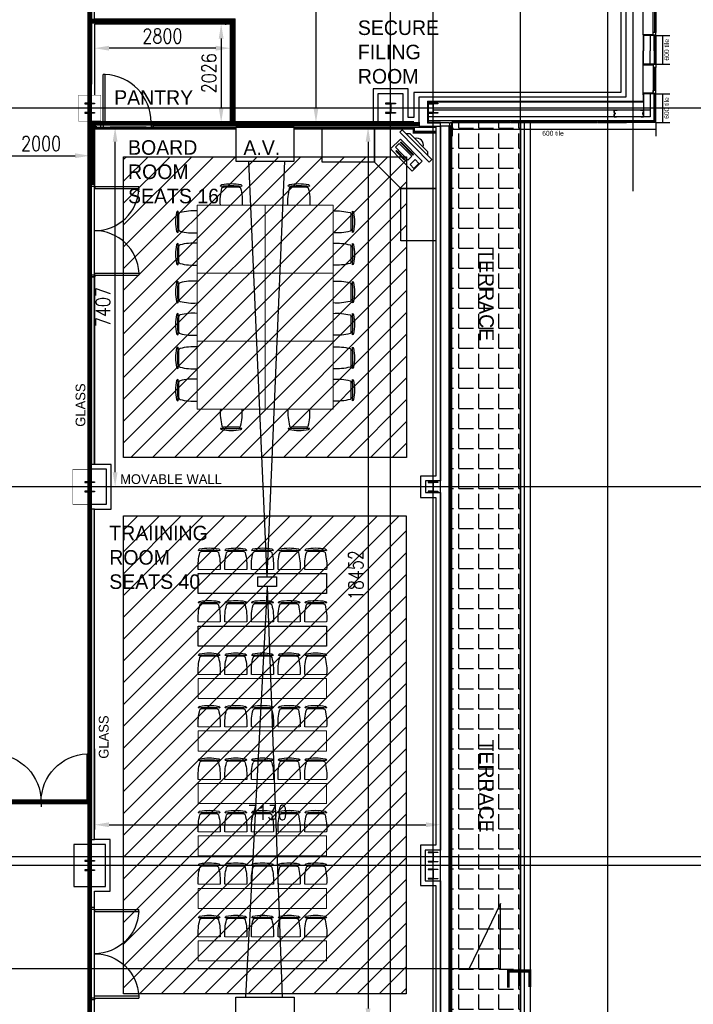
# Model space of a CAD drawing. Header units: millimetres. Extents: x -312551 to 250764, y -35891 to 59426.
# Tile 72 of 256: x -248266 to -234388, y 9949 to 30232. Entities that reach past the tile are written whole.
import ezdxf

# ---------------------------------------------------------------- set-up
doc = ezdxf.new("R2010")
doc.units = ezdxf.units.MM
doc.header["$LTSCALE"] = 2.5
for name, color, linetype in [('FO-01- FURN$0$FURNITURE', 22, 'Continuous'), ('NF-AS BUILT DIMS', 4, 'Continuous'), ('NF-DIM', 4, 'Continuous'), ('NF-FURNITURE', 4, 'Continuous'), ('REGUS-FURNITURE', 40, 'Continuous')]:
    doc.layers.add(name, color=color, linetype=linetype)
doc.styles.add('ROMANS', font='romans.shx', dxfattribs={"width": 0.8})
doc.styles.add('TITLETEXT', font='ARIAL.TTF')
doc.linetypes.add('ZIGZAG', pattern='A,0.00254,-5.08,[131,ltypeshp.shx,S=5.08,R=0,X=-5.08,Y=0],-10.16,[131,ltypeshp.shx,S=5.08,R=180,X=5.08,Y=0],-5.08', length=20.32254)
doc.dimstyles.new('100NFDIM', dxfattribs={"dimscale": 100, "dimtxt": 3, "dimasz": 3, "dimexe": 1, "dimexo": 1, "dimgap": 1, "dimtad": 1, "dimdec": 0, "dimdsep": 46, "dimtxsty": 'ROMANS', "dimcen": 3, "dimclrd": 4, "dimclre": 4, "dimclrt": 1, "dimaunit": 1, "dimadec": 0, "dimazin": 0, "dimtfac": 1, "dimtdec": 0, "dimtmove": 0, "dimatfit": 3, "dimfxl": 0, "dimtolj": 1, "dimarcsym": 0})
pattern_1 = [(45, (-395608.3, 0), (-224.5064, 224.5064), [])]
pattern_2 = [(0, (-395608.31, 0), (0, 31.75), []), (0, (-395608.31, 15.875), (0, 31.75), [15.875, -7.9375])]

# ---------------------------------------------------------------- blocks, each defined once
blk = doc.blocks.new('*D279')
at = {"layer": 'Defpoints', "color": 0}
for p in [(-241507, 28016), (-241507, 9564), (-241089, 9564)]:
    blk.add_point(p, dxfattribs=at)
at = {"layer": 'NF-AS BUILT DIMS', "color": 4, "lineweight": -2}
for p, q in [((-241407, 28016), (-240989, 28016)), ((-241089, 27716), (-241089, 9864)), ((-241407, 9564), (-240989, 9564))]:
    blk.add_line(p, q, dxfattribs=at)
at = {"layer": 'NF-AS BUILT DIMS', "color": 4}
for points in [[(-241139, 27716), (-241039, 27716), (-241089, 28016)], [(-241139, 9864), (-241039, 9864), (-241089, 9564)]]:
    blk.add_solid(points, dxfattribs=at)
at = {"layer": 'NF-AS BUILT DIMS', "color": 1, "insert": (-241339, 18790), "char_height": 300, "attachment_point": 5, "rotation": 90, "style": 'ROMANS'}
blk.add_mtext('\\A1;18452', dxfattribs=at)
blk = doc.blocks.new('*D280')
at = {"layer": 'Defpoints', "color": 0}
for p in [(-246726, 15313), (-239596, 15313), (-239596, 13648)]:
    blk.add_point(p, dxfattribs=at)
at = {"layer": 'NF-AS BUILT DIMS', "color": 4, "lineweight": -2}
for p, q in [((-246726, 15213), (-246726, 13548)), ((-239596, 15213), (-239596, 13548)), ((-246426, 13648), (-239896, 13648))]:
    blk.add_line(p, q, dxfattribs=at)
at = {"layer": 'NF-AS BUILT DIMS', "color": 4}
for points in [[(-246426, 13698), (-246426, 13598), (-246726, 13648)], [(-239896, 13698), (-239896, 13598), (-239596, 13648)]]:
    blk.add_solid(points, dxfattribs=at)
at = {"layer": 'NF-AS BUILT DIMS', "color": 1, "insert": (-243161, 13898), "char_height": 300, "attachment_point": 5, "style": 'ROMANS'}
blk.add_mtext('\\A1;7130', dxfattribs=at)
blk = doc.blocks.new('computer-A')
at = {"layer": 'NF-FURNITURE'}
for points in [[(155224, 27966), (155173, 27915), (155779, 27299), (155830, 27349), (155224, 27966)], [(155749, 27432), (155749, 27513), (155386, 27882), (155305, 27883)], [(155163, 27681), (155421, 27419), (155341, 27340), (155083, 27603), (155163, 27681)], [(155197, 27715), (155455, 27453), (155444, 27441), (155186, 27704), (155197, 27715)], [(155105, 27535), (155285, 27352), (155273, 27341), (155094, 27524), (155105, 27535)], [(155488, 27350), (155567, 27271), (155464, 27170), (155386, 27249), (155488, 27350)]]:
    blk.add_lwpolyline(points, dxfattribs=at)
blk.add_lwpolyline([(154981, 27570), (155186, 27772), (155635, 27315), (155430, 27113)], close=True, dxfattribs=at)
blk.add_arc((155522, 27653), 138, 342.213, 106.7984, dxfattribs=at)
blk = doc.blocks.new('CORNER WORKSTATION')
at = {"layer": 'NF-FURNITURE'}
for points in [[(153673, 28038), (154753, 28038), (154753, 27318), (153673, 27318)], [(154753, 27318), (154753, 28038), (156013, 28038), (156013, 26778), (155293, 26778)], [(156013, 26778), (156013, 25698), (155293, 25698), (155293, 26778)]]:
    blk.add_lwpolyline(points, close=True, dxfattribs=at)
blk = doc.blocks.new('*D312')
at = {"color": 4, "lineweight": -2}
for p, q in [((-244032, 30142), (-244015, 30142)), ((-244115, 29842), (-244115, 28416)), ((-244032, 28116), (-244015, 28116))]:
    blk.add_line(p, q, dxfattribs=at)
at = {"color": 4}
for points in [[(-244165, 29842), (-244065, 29842), (-244115, 30142)], [(-244165, 28416), (-244065, 28416), (-244115, 28116)]]:
    blk.add_solid(points, dxfattribs=at)
at = {"layer": 'Defpoints', "color": 0}
for p in [(-244132, 30142), (-244132, 28116), (-244115, 28116)]:
    blk.add_point(p, dxfattribs=at)
at = {"color": 1, "insert": (-244365, 29129), "char_height": 300, "attachment_point": 5, "rotation": 90, "style": 'ROMANS'}
blk.add_mtext('\\A1;2026', dxfattribs=at)
blk = doc.blocks.new('*D313')
at = {"color": 4, "lineweight": -2}
for p, q in [((-246726, 29836), (-246726, 29545)), ((-243926, 29836), (-243926, 29545)), ((-244226, 29645), (-246426, 29645))]:
    blk.add_line(p, q, dxfattribs=at)
at = {"color": 4}
for points in [[(-246426, 29695), (-246426, 29595), (-246726, 29645)], [(-244226, 29695), (-244226, 29595), (-243926, 29645)]]:
    blk.add_solid(points, dxfattribs=at)
at = {"layer": 'Defpoints', "color": 0}
for p in [(-246726, 29936), (-243926, 29936), (-246726, 29645)]:
    blk.add_point(p, dxfattribs=at)
at = {"color": 1, "insert": (-245326, 29895), "char_height": 300, "attachment_point": 5, "style": 'ROMANS'}
blk.add_mtext('\\A1;2800', dxfattribs=at)
blk = doc.blocks.new('*D281')
at = {"color": 4, "lineweight": -2}
for p, q in [((-241958, 36109), (-242262, 36109)), ((-242162, 35809), (-242162, 28416)), ((-241958, 28116), (-242262, 28116))]:
    blk.add_line(p, q, dxfattribs=at)
at = {"color": 4}
for points in [[(-242212, 35809), (-242112, 35809), (-242162, 36109)], [(-242212, 28416), (-242112, 28416), (-242162, 28116)]]:
    blk.add_solid(points, dxfattribs=at)
at = {"layer": 'Defpoints', "color": 0}
for p in [(-241858, 36109), (-242162, 28116), (-241858, 28116)]:
    blk.add_point(p, dxfattribs=at)
at = {"color": 1, "insert": (-242412, 32113), "char_height": 300, "attachment_point": 5, "rotation": 90, "style": 'ROMANS'}
blk.add_mtext('\\A1;7993', dxfattribs=at)
blk = doc.blocks.new('*D315')
at = {"color": 4, "lineweight": -2}
for p, q in [((-248826, 27520), (-248826, 27330)), ((-248526, 27430), (-247126, 27430)), ((-246826, 25255), (-246826, 27530))]:
    blk.add_line(p, q, dxfattribs=at)
at = {"color": 4}
for points in [[(-248526, 27480), (-248526, 27380), (-248826, 27430)], [(-247126, 27480), (-247126, 27380), (-246826, 27430)]]:
    blk.add_solid(points, dxfattribs=at)
at = {"layer": 'Defpoints', "color": 0}
for p in [(-248826, 27620), (-246826, 27430), (-246826, 25155)]:
    blk.add_point(p, dxfattribs=at)
at = {"color": 1, "insert": (-247826, 27680), "char_height": 300, "attachment_point": 5, "style": 'ROMANS'}
blk.add_mtext('\\A1;2000', dxfattribs=at)
blk = doc.blocks.new('1800door')
for p, q in [((-865, 0), (-865, 864)), ((-825, 864), (-865, 864)), ((-825, 0), (-825, 864)), ((825, 0), (825, 864)), ((825, 864), (865, 864)), ((865, 0), (865, 864)), ((-865, 0), (-900, 0)), ((-865, 0), (-865, -100)), ((-865, 0), (-825, 0)), ((865, 0), (825, 0)), ((865, 0), (865, -100)), ((865, 0), (900, 0)), ((900, 0), (900, -100)), ((-900, 0), (-900, -100)), ((-865, -100), (-900, -100)), ((865, -100), (900, -100))]:
    blk.add_line(p, q)
for centre, start, end in [((-865, 0), 0, 87.3495), ((865, 0), 92.6505, 180)]:
    blk.add_arc(centre, 865, start, end)
blk = doc.blocks.new('Door')
at = {"layer": 'REGUS-FURNITURE'}
for p, q in [((0, 0), (0.1, 0)), ((0, 0), (0, -0.05)), ((0.1, 0), (0.1, -0.09)), ((0.1, -0.05), (0, -0.05)), ((0.1, -0.05), (1.09, -0.05)), ((0.1, -0.09), (1.09, -0.09)), ((1.09, -0.09), (1.09, -0.05)), ((0.1, -1.036), (0, -1.036)), ((0, -1.086), (0, -1.036)), ((0, -1.086), (0.1, -1.086)), ((0.1, -1.036), (0.1, -1.086))]:
    blk.add_line(p, q, dxfattribs=at)
blk.add_arc((0.1, -0.045), 0.991, 270, 357.3974, dxfattribs=at)
blk = doc.blocks.new('RECEPTION DOORS')
at = {"layer": 'REGUS-FURNITURE'}
for p, q in [((135927, 15129), (135927, 15029)), ((135927, 15129), (135977, 15129)), ((135927, 15029), (136017, 15029)), ((135977, 15029), (135977, 15129)), ((135977, 15029), (135977, 14039)), ((136017, 15029), (136017, 14039)), ((136963, 15029), (136963, 15129)), ((136963, 15029), (136963, 15129)), ((137909, 15029), (137909, 14039)), ((137999, 15029), (137909, 15029)), ((137949, 15029), (137949, 15129)), ((137999, 15129), (137949, 15129)), ((137949, 15029), (137949, 14039)), ((137999, 15129), (137999, 15029)), ((136017, 14039), (135977, 14039)), ((137909, 14039), (137949, 14039))]:
    blk.add_line(p, q, dxfattribs=at)
for centre, start, end in [((135972, 15029), 272.6026, 0), ((137954, 15029), 180, 267.3974)]:
    blk.add_arc(centre, 991, start, end, dxfattribs=at)
blk = doc.blocks.new('FO-01- FURN$0$CHAIR 1')
at = {"layer": 'FO-01- FURN$0$FURNITURE'}
for p, q in [((-444, 393), (-444, 394)), ((-387, 373), (-62, 373)), ((-4, 394), (-4, 393))]:
    blk.add_line(p, q, dxfattribs=at)
for centre, radius, start, end in [((-414, 394), 30, 101.5311, 180.0001), ((-224, -538), 981, 78.4691, 101.5311), ((-34, 394), 30, 0.0001, 78.4691), ((623, 75), 1075, 165.1613, 184.0139), ((-224, -2233), 2636, 85.2121, 94.7881), ((-387, 343), 30, 90.0001, 165.1613), ((-62, 343), 30, 14.8389, 90.0001), ((-1072, 75), 1075, 355.9863, 14.8389)]:
    blk.add_arc(centre, radius, start, end, dxfattribs=at)
blk = doc.blocks.new('*D324')
at = {"color": 4, "lineweight": -2, "ltscale": 500000}
for p, q in [((-245660, 28016), (-246400, 28016)), ((-246300, 20909), (-246300, 27716)), ((-245586, 20609), (-246400, 20609))]:
    blk.add_line(p, q, dxfattribs=at)
at = {"color": 4, "ltscale": 500000}
for points in [[(-246350, 27716), (-246250, 27716), (-246300, 28016)], [(-246350, 20909), (-246250, 20909), (-246300, 20609)]]:
    blk.add_solid(points, dxfattribs=at)
at = {"layer": 'Defpoints', "color": 0, "ltscale": 500000}
for p in [(-246300, 28016), (-245560, 28016), (-245486, 20609)]:
    blk.add_point(p, dxfattribs=at)
at = {"color": 1, "ltscale": 500000, "insert": (-246550, 24313), "char_height": 300, "attachment_point": 5, "rotation": 90, "style": 'ROMANS'}
blk.add_mtext('\\A1;7407', dxfattribs=at)
blk = doc.blocks.new('conference table 16')
at = {"layer": 'FO-01- FURN$0$FURNITURE', "lineweight": 0}
for points in [[(176085, 22348), (174685, 22348), (174685, 23748), (176085, 23748)], [(176085, 22348), (177485, 22348), (177485, 23748), (176085, 23748)], [(176085, 22348), (174685, 22348), (174685, 20948), (176085, 20948)], [(176085, 22348), (177485, 22348), (177485, 20948), (176085, 20948)], [(176085, 19548), (174685, 19548), (174685, 20948), (176085, 20948)], [(176085, 19548), (177485, 19548), (177485, 20948), (176085, 20948)]]:
    blk.add_lwpolyline(points, close=True, dxfattribs=at)
at = {"layer": 'FO-01- FURN$0$FURNITURE', "xscale": -1}
for p, rotation in [((175164, 23748), 359.9998823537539), ((176558, 23748), 359.9998823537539), ((177485, 23627), 269.9998823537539), ((177485, 22962), 269.9998823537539), ((177485, 22182), 269.9998823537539), ((177485, 21518), 269.9998823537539), ((177485, 20827), 269.9998823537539), ((177485, 20162), 269.9998823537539)]:
    blk.add_blockref('FO-01- FURN$0$CHAIR 1', p, dxfattribs=dict(at, rotation=rotation))
at = {"layer": 'FO-01- FURN$0$FURNITURE'}
for p, rotation in [((174685, 23627), 89.99988234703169), ((174685, 22962), 89.99988234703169), ((174685, 22182), 89.99988234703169), ((174685, 21518), 89.99988234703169), ((174685, 20827), 89.99988234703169), ((174685, 20162), 89.99988234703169), ((175164, 19548), 179.9998823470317), ((176558, 19548), 179.9998823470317)]:
    blk.add_blockref('FO-01- FURN$0$CHAIR 1', p, dxfattribs=dict(at, rotation=rotation))

msp = doc.modelspace()

# ---------------------------------------------------------------- hatches: boundary and pattern name
h = msp.add_hatch()
h.set_pattern_fill('BRASS', color=8, scale=5, style=0)
h.set_pattern_definition(pattern_2)
h.paths.add_polyline_path([(-246825.5, 26834), (-246725.5, 26834), (-246725.5, 28045.9), (-246825.5, 28045.9)])
h = msp.add_hatch()
h.set_pattern_fill('ANGLE', color=8, scale=1500, style=0)
h.set_pattern_definition([(0, (-2467130.05, -4242199.36), (0, 412.5), [300, -112.5]), (90, (-2467130.05, -4242199.36), (-412.5, 3e-14), [300, -112.5])])
h.paths.add_polyline_path([(-239370.9, 9563), (-237950.5, 9563), (-237950.5, 28113.5), (-239370.5, 28113.5)])
at = {"ltscale": 500000}
h = msp.add_hatch(dxfattribs=at)
h.set_pattern_fill('ANSI31', color=8, scale=100, style=0)
h.set_pattern_definition(pattern_1)
h.paths.add_polyline_path([(-240295.5, 21213.8), (-246125.5, 21213.8), (-246125.5, 27410), (-240295.5, 27410)])
h = msp.add_hatch()
h.set_pattern_fill('BRASS', color=8, scale=5, style=0)
h.set_pattern_definition(pattern_2)
h.paths.add_polyline_path([(-246725.5, 24934), (-246825.5, 24934), (-246825.5, 21069.5), (-246725.5, 21069.5)])
h = msp.add_hatch()
h.set_pattern_fill('BRASS', color=8, scale=5, style=0)
h.set_pattern_definition(pattern_2)
h.paths.add_polyline_path([(-246725.5, 20149.5), (-246825.5, 20149.5), (-246825.5, 13342), (-246725.5, 13342)])
h = msp.add_hatch(dxfattribs=at)
h.set_pattern_fill('ANSI31', color=8, scale=100, style=0)
h.set_pattern_definition(pattern_1)
h.paths.add_polyline_path([(-240305.5, 10164.5), (-246125.5, 10164.5), (-246125.5, 20009.5), (-240305.5, 20009.5)])

# ---------------------------------------------------------------- linework, layer by layer
at = {"color": 8}
for p, q in [((-246825.5, -27784), (-246825.5, 58409.3)), ((-240625.5, -31409.4), (-240625.5, 58409.3)), ((-239750.5, -27784), (-239750.5, 58409.3)), ((-237950.5, -27784), (-237950.5, 58409.3)), ((-236150.5, -27784), (-236150.5, 58409.3)), ((-235630.5, 37892.2), (-235630.5, 26701.1)), ((-235424, 29920.5), (-235424, 30498.5)), ((-235217.5, 29970.5), (-235217.5, 30448.5)), ((-235187.5, 30448.5), (-235187.5, 29970.5)), ((-235157.5, 30448.5), (-235157.5, 29970.5)), ((-235217.5, 29920.5), (-235424, 29920.5)), ((-235424, 29920.5), (-235424, 29589.5)), ((-235172.5, 29905.5), (-235411.5, 29905.5)), ((-235411.5, 29905.5), (-235411.5, 29589.5)), ((-235274.5, 29905.5), (-235274.5, 29589.5)), ((-235157.5, 29970.5), (-235217.5, 29970.5)), ((-235217.5, 29910.5), (-235217.5, 29970.5)), ((-235217.5, 29920.5), (-235217.5, 29905.5)), ((-235157.5, 29910.5), (-235217.5, 29910.5)), ((-235194.5, 29589.5), (-235194.5, 29905.5)), ((-235157.5, 29905.5), (-235172.5, 29905.5)), ((-235172.5, 29589.5), (-235172.5, 29905.5)), ((-235157.5, 29905.5), (-235172.5, 29905.5)), ((-235172.5, 29905.5), (-235157.5, 29905.5)), ((-235157.5, 29910.5), (-235157.5, 29970.5)), ((-235157.5, 29905.5), (-235157.5, 29313.5)), ((-235157.5, 29905.5), (-234874, 29905.5)), ((-235017.8, 29313.5), (-235017.8, 29905.5)), ((-235424, 29298.5), (-235424, 29589.5)), ((-235411.5, 29313.5), (-235411.5, 29589.5)), ((-235274.5, 29313.5), (-235274.5, 29589.5)), ((-235194.5, 29589.5), (-235194.5, 29313.5)), ((-235172.5, 29589.5), (-235172.5, 29313.5)), ((-235217.5, 29298.5), (-235424, 29298.5)), ((-235424, 28686.5), (-235424, 29298.5)), ((-235172.5, 29313.5), (-235411.5, 29313.5)), ((-235217.5, 29298.5), (-235217.5, 29313.5)), ((-235157.5, 29308.5), (-235217.5, 29308.5)), ((-235217.5, 29308.5), (-235217.5, 29248.5)), ((-235157.5, 29248.5), (-235217.5, 29248.5)), ((-235217.5, 29248.5), (-235217.5, 28736.5)), ((-235187.5, 28770.5), (-235187.5, 29248.5)), ((-235157.5, 29313.5), (-235172.5, 29313.5)), ((-235172.5, 29313.5), (-235157.5, 29313.5)), ((-235157.5, 29313.5), (-234874, 29313.5)), ((-235157.5, 29308.5), (-235157.5, 29248.5)), ((-235157.5, 28736.5), (-235157.5, 29248.5)), ((-235217.5, 28720.5), (-235424, 28720.5)), ((-235424, 28720.5), (-235424, 28551.1)), ((-235172.5, 28705.5), (-235424, 28705.5)), ((-235411.5, 28705.5), (-235411.5, 28230.5)), ((-235274.5, 28705.5), (-235274.5, 28230.5)), ((-235157.5, 28770.5), (-235217.5, 28770.5)), ((-235217.5, 28710.5), (-235217.5, 28770.5)), ((-235217.5, 28720.5), (-235217.5, 28705.5)), ((-235157.5, 28710.5), (-235217.5, 28710.5)), ((-235217.5, 28710.5), (-235157.5, 28710.5)), ((-235194.5, 28150.5), (-235194.5, 28705.5)), ((-235172.5, 28128.5), (-235172.5, 28705.5)), ((-235157.5, 28705.5), (-235172.5, 28705.5)), ((-235172.5, 28705.5), (-235157.5, 28705.5)), ((-235157.5, 28710.5), (-235157.5, 28770.5)), ((-235157.5, 28113.5), (-235157.5, 28705.5)), ((-235157.5, 28113.5), (-235157.5, 28705.5)), ((-235157.5, 28705.5), (-234874, 28705.5)), ((-235017.8, 28113.5), (-235017.8, 28705.5)), ((-231058.6, 28409.5), (-311086.5, 28409.5)), ((-239864.6, 28551.1), (-235427, 28551.1)), ((-239864.6, 28551.1), (-239864.6, 28101)), ((-239852.1, 28538.6), (-235414.5, 28538.6)), ((-239852.1, 28538.6), (-239852.1, 28113.5)), ((-235274.5, 28230.5), (-239852.1, 28230.5)), ((-235274.5, 28367.5), (-239746.9, 28367.5)), ((-239595.5, 28113.5), (-239864.6, 28113.5)), ((-239595.5, 28101), (-239864.6, 28101)), ((-235194.5, 28150.5), (-239852.1, 28150.5)), ((-239595.5, 9648), (-239595.5, 28038.5)), ((-239420.5, 9652.2), (-239420.5, 28038.5)), ((-239395.5, 9643.9), (-239395.5, 28038.5)), ((-239370.5, 9648), (-239370.5, 28038.5)), ((-239357.5, 28113.5), (-239357.5, 27830)), ((-237950.5, 28113.5), (-237950.5, 9563)), ((-237875.5, 28113.5), (-237875.5, 9563)), ((-237750.5, 28113.5), (-237750.5, 9563)), ((-235180.5, 28128.5), (-235757.5, 28128.5)), ((-235757.5, 28113.5), (-235757.5, 28128.5)), ((-235165.5, 28113.5), (-235757.5, 28113.5)), ((-235180.5, 28128.5), (-235165.5, 28113.5)), ((-235172.5, 28128.5), (-235157.5, 28113.5)), ((-235157.5, 28113.5), (-235157.5, 27830)), ((-235157.5, 28113.5), (-234874, 28113.5)), ((-239357.5, 27973.7), (-235157.5, 27973.7)), ((-231058.6, 20609.5), (-265258.2, 20609.5)), ((-231058.6, 20609.5), (-265258.2, 20609.5)), ((-231058.6, 12984.5), (-265289.3, 12984.5)), ((-231058.6, 12809.5), (-265258.2, 12809.5))]:
    msp.add_line(p, q, dxfattribs=at)
at = {"color": 8, "ltscale": 500000}
for p, q in [((-243169.1, 18758.1), (-243544, 27316.2)), ((-243169.1, 18758.1), (-242803, 27316.2)), ((-243169.1, 18552.6), (-243616.6, 10094.5)), ((-243169.1, 18552.6), (-242857.8, 10094.5))]:
    msp.add_line(p, q, dxfattribs=at)
at = {"color": 8, "linetype": 'ZIGZAG', "ltscale": 0.1}
msp.add_line((-239695.5, 20609.5), (-246380.5, 20609.5), dxfattribs=at)
at = {"color": 8, "lineweight": 0}
for p, q in [((-244586.6, 18906.4), (-244137.8, 18906.4)), ((-244037.8, 18906.4), (-243589.1, 18906.4)), ((-243489.1, 18906.4), (-243040.3, 18906.4)), ((-242940.3, 18906.4), (-242491.6, 18906.4)), ((-242391.6, 18906.4), (-241942.9, 18906.4)), ((-244586.6, 17825.6), (-244137.8, 17825.6)), ((-244037.8, 17825.6), (-243589.1, 17825.6)), ((-243489.1, 17825.6), (-243040.3, 17825.6)), ((-242940.3, 17825.6), (-242491.6, 17825.6)), ((-242391.6, 17825.6), (-241942.9, 17825.6)), ((-244586.6, 16744.8), (-244137.8, 16744.8)), ((-244037.8, 16744.8), (-243589.1, 16744.8)), ((-243489.1, 16744.8), (-243040.3, 16744.8)), ((-242940.3, 16744.8), (-242491.6, 16744.8)), ((-242391.6, 16744.8), (-241942.9, 16744.8)), ((-244586.6, 15663.9), (-244137.8, 15663.9)), ((-244037.8, 15663.9), (-243589.1, 15663.9)), ((-243489.1, 15663.9), (-243040.3, 15663.9)), ((-242940.3, 15663.9), (-242491.6, 15663.9)), ((-242391.6, 15663.9), (-241942.9, 15663.9)), ((-244586.6, 14583.1), (-244137.8, 14583.1)), ((-244037.8, 14583.1), (-243589.1, 14583.1)), ((-243489.1, 14583.1), (-243040.3, 14583.1)), ((-242940.3, 14583.1), (-242491.6, 14583.1)), ((-242391.6, 14583.1), (-241942.9, 14583.1)), ((-244586.6, 13502.3), (-244137.8, 13502.3)), ((-244037.8, 13502.3), (-243589.1, 13502.3)), ((-243489.1, 13502.3), (-243040.3, 13502.3)), ((-242940.3, 13502.3), (-242491.6, 13502.3)), ((-242391.6, 13502.3), (-241942.9, 13502.3)), ((-244586.6, 12421.4), (-244137.8, 12421.4)), ((-244037.8, 12421.4), (-243589.1, 12421.4)), ((-243489.1, 12421.4), (-243040.3, 12421.4)), ((-242940.3, 12421.4), (-242491.6, 12421.4)), ((-242391.6, 12421.4), (-241942.9, 12421.4)), ((-244586.6, 11340.6), (-244137.8, 11340.6)), ((-244037.8, 11340.6), (-243589.1, 11340.6)), ((-243489.1, 11340.6), (-243040.3, 11340.6)), ((-242940.3, 11340.6), (-242491.6, 11340.6)), ((-242391.6, 11340.6), (-241942.9, 11340.6))]:
    msp.add_line(p, q, dxfattribs=at)
at = {"color": 8}
for points, const_width in [([(-239595.5, 28038.5), (-240045.5, 28038.5), (-240045.5, 28633.5), (-235780.5, 28633.5), (-235780.5, 36067.8), (-240045.5, 36067.8), (-240045.5, 36657.8), (-239595.5, 36657.8), (-239595.5, 49669.5), (-239945.5, 49669.5), (-239945.5, 50039.5)], 10), ([(-246725.5, 28014.5), (-246695.5, 28014.5), (-246695.5, 27988.7), (-243810.5, 27988.7)], 50), ([(-242610.5, 27990.1), (-240145.5, 27990.1), (-240145.5, 27912.3), (-239695.5, 27912.3)], 50)]:
    msp.add_lwpolyline(points, dxfattribs=dict(at, const_width=const_width))
for points in [[(-246825.5, 35859.5), (-246510.5, 35859.5), (-246510.5, 36209.5), (-240840.5, 36209.5), (-240840.5, 35914.5), (-240410.5, 35914.5), (-240410.5, 36209.5), (-240045.5, 36209.5), (-240045.5, 36067.8), (-235780.5, 36067.8), (-235780.5, 28633.5), (-240045.5, 28633.5), (-240045.5, 28116.2)], [(-243825.5, 36109.5), (-240940.5, 36109.5), (-240940.5, 35814.5), (-240310.5, 35814.5), (-240310.5, 36109.5), (-240145.5, 36109.5), (-240145.5, 35967.8), (-235880.5, 35967.8), (-235880.5, 28733.5), (-240145.5, 28733.5), (-240145.5, 28216.2), (-240265.6, 28216.2), (-240265.6, 28807), (-240985.4, 28807), (-240985.4, 28116.2), (-243825.5, 28116.2), (-243825.5, 30242), (-246725.5, 30242), (-246725.5, 34459.5), (-246725.5, 35759.5), (-246410.5, 35759.5), (-246410.5, 36109.5), (-243925.5, 36109.5)], [(-246825.5, 30142), (-246825.5, 34459.5), (-246825.5, 35859.5)], [(-246825.5, 30142), (-246825.5, 28677)], [(-243925.5, 30142), (-246725.5, 30142)], [(-243925.5, 28116.2), (-243925.5, 30142), (-246725.5, 30142), (-246725.5, 28677)], [(-243925.5, 30142), (-246725.5, 30142)], [(-243825.5, 28116.2), (-243825.5, 30142)], [(-240985.4, 28116.2), (-243825.5, 28116.2), (-243825.5, 30142)], [(-240365.6, 28116.2), (-240365.6, 28707), (-240885.4, 28707), (-240885.4, 28116.2)], [(-246825.5, 9424.5), (-246825.5, 12377), (-246500.5, 12377), (-246500.5, 13242), (-246825.5, 13242), (-246825.5, 20249.5), (-246480.5, 20249.5), (-246480.5, 20969.5), (-246825.5, 20969.5), (-246825.5, 28142), (-246595.5, 28142), (-246595.5, 28116.2), (-243925.5, 28116.2)], [(-246725.5, 9524.5), (-246725.5, 12277), (-246400.5, 12277), (-246400.5, 13342), (-246725.5, 13342), (-246725.5, 20149.5), (-246380.5, 20149.5), (-246380.5, 21069.5), (-246725.5, 21069.5), (-246725.5, 28042), (-246695.5, 28042), (-246695.5, 28016.2), (-240145.5, 28016.2), (-240145.5, 27938.5), (-239695.5, 27938.5), (-239695.5, 20829.5), (-240005.5, 20829.5), (-240005.5, 20389.5), (-239695.5, 20389.5), (-239695.5, 13224.5), (-240010.5, 13224.5), (-240010.5, 12394.5), (-239695.5, 12394.5), (-239695.5, 9784.5)], [(-243825.5, 28116.2), (-240985.4, 28116.2)], [(-240885.4, 28116.2), (-240365.6, 28116.2)], [(-240045.5, 28116.2), (-240045.5, 28038.5), (-239595.5, 28038.5), (-239595.5, 20729.5), (-239905.5, 20729.5), (-239905.5, 20489.5), (-239595.5, 20489.5), (-239595.5, 13124.5), (-239910.5, 13124.5), (-239910.5, 12494.5), (-239595.5, 12494.5), (-239595.5, 9684.5)], [(-239395.5, 28038.5), (-239395.5, 28061), (-239420.5, 28061), (-239420.5, 28038.5), (-239595.5, 28038.5), (-239595.5, 28113.5), (-239420.5, 28113.5), (-239420.5, 28091), (-239395.5, 28091), (-239395.5, 28113.5), (-239370.5, 28113.5), (-239370.5, 28038.5), (-239395.5, 28038.5)]]:
    msp.add_lwpolyline(points, dxfattribs=at)
at = {"color": 8, "const_width": 10}
for points in [[(-247055.5, 28142), (-246595.5, 28142), (-246595.5, 28677), (-247055.5, 28677)], [(-240885.4, 28707), (-240885.4, 28112), (-240365.6, 28112), (-240365.6, 28707)], [(-247170.5, 20969.5), (-246480.5, 20969.5), (-246480.5, 20249.5), (-247170.5, 20249.5)], [(-239595.5, 20729.5), (-239905.5, 20729.5), (-239905.5, 20489.5), (-239595.5, 20489.5)], [(-247150.5, 13242), (-246500.5, 13242), (-246500.5, 12377), (-247150.5, 12377)], [(-239590.5, 13124.5), (-239910.5, 13124.5), (-239910.5, 12494.5), (-239590.5, 12494.5)]]:
    msp.add_lwpolyline(points, close=True, dxfattribs=at)
at = {"color": 8}
for points in [[(-246825.5, 28511.1), (-246927.1, 28511.1), (-246927.1, 28500.1), (-246839.9, 28500.1, -0.4142136), (-246829.2, 28489.4), (-246829.2, 28329.6, -0.4142136), (-246839.9, 28318.9), (-246927.1, 28318.9), (-246927.1, 28307.9), (-246825.5, 28307.9)], [(-246825.5, 28511.1), (-246723.9, 28511.1), (-246723.9, 28500.1), (-246811.2, 28500.1, 0.4142136), (-246821.9, 28489.4), (-246821.9, 28329.6, 0.4142136), (-246811.2, 28318.9), (-246723.9, 28318.9), (-246723.9, 28307.9), (-246825.5, 28307.9)], [(-240625.5, 28511.1), (-240727.1, 28511.1), (-240727.1, 28500.1), (-240639.9, 28500.1, -0.4142136), (-240629.2, 28489.4), (-240629.2, 28329.6, -0.4142136), (-240639.9, 28318.9), (-240727.1, 28318.9), (-240727.1, 28307.9), (-240625.5, 28307.9)], [(-240625.5, 28511.1), (-240523.9, 28511.1), (-240523.9, 28500.1), (-240611.2, 28500.1, 0.4142136), (-240621.9, 28489.4), (-240621.9, 28329.6, 0.4142136), (-240611.2, 28318.9), (-240523.9, 28318.9), (-240523.9, 28307.9), (-240625.5, 28307.9)], [(-239750.5, 28511.1), (-239852.1, 28511.1), (-239852.1, 28500.1), (-239764.9, 28500.1, -0.4142136), (-239754.2, 28489.4), (-239754.2, 28329.6, -0.4142136), (-239764.9, 28318.9), (-239852.1, 28318.9), (-239852.1, 28307.9), (-239750.5, 28307.9)], [(-239750.5, 28511.1), (-239648.9, 28511.1), (-239648.9, 28500.1), (-239736.2, 28500.1, 0.4142136), (-239746.9, 28489.4), (-239746.9, 28329.6, 0.4142136), (-239736.2, 28318.9), (-239648.9, 28318.9), (-239648.9, 28307.9), (-239750.5, 28307.9)], [(-246825.5, 20711.1), (-246927.1, 20711.1), (-246927.1, 20700.1), (-246839.9, 20700.1, -0.4142136), (-246829.2, 20689.4), (-246829.2, 20529.6, -0.4142136), (-246839.9, 20518.9), (-246927.1, 20518.9), (-246927.1, 20507.9), (-246825.5, 20507.9)], [(-246825.5, 20711.1), (-246723.9, 20711.1), (-246723.9, 20700.1), (-246811.2, 20700.1, 0.4142136), (-246821.9, 20689.4), (-246821.9, 20529.6, 0.4142136), (-246811.2, 20518.9), (-246723.9, 20518.9), (-246723.9, 20507.9), (-246825.5, 20507.9)], [(-239750.5, 20711.1), (-239852.1, 20711.1), (-239852.1, 20700.1), (-239764.9, 20700.1, -0.4142136), (-239754.2, 20689.4), (-239754.2, 20529.6, -0.4142136), (-239764.9, 20518.9), (-239852.1, 20518.9), (-239852.1, 20507.9), (-239750.5, 20507.9)], [(-239750.5, 20711.1), (-239648.9, 20711.1), (-239648.9, 20700.1), (-239736.2, 20700.1, 0.4142136), (-239746.9, 20689.4), (-239746.9, 20529.6, 0.4142136), (-239736.2, 20518.9), (-239648.9, 20518.9), (-239648.9, 20507.9), (-239750.5, 20507.9)], [(-239750.5, 13086.1), (-239852.1, 13086.1), (-239852.1, 13075.1), (-239764.9, 13075.1, -0.4142136), (-239754.2, 13064.4), (-239754.2, 12904.6, -0.4142136), (-239764.9, 12893.9), (-239852.1, 12893.9), (-239852.1, 12882.9), (-239750.5, 12882.9)], [(-239750.5, 13086.1), (-239648.9, 13086.1), (-239648.9, 13075.1), (-239736.2, 13075.1, 0.4142136), (-239746.9, 13064.4), (-239746.9, 12904.6, 0.4142136), (-239736.2, 12893.9), (-239648.9, 12893.9), (-239648.9, 12882.9), (-239750.5, 12882.9)], [(-246825.5, 12911.1), (-246927.1, 12911.1), (-246927.1, 12900.1), (-246839.9, 12900.1, -0.4142136), (-246829.2, 12889.4), (-246829.2, 12729.6, -0.4142136), (-246839.9, 12718.9), (-246927.1, 12718.9), (-246927.1, 12707.9), (-246825.5, 12707.9)], [(-246825.5, 12911.1), (-246723.9, 12911.1), (-246723.9, 12900.1), (-246811.2, 12900.1, 0.4142136), (-246821.9, 12889.4), (-246821.9, 12729.6, 0.4142136), (-246811.2, 12718.9), (-246723.9, 12718.9), (-246723.9, 12707.9), (-246825.5, 12707.9)], [(-239750.5, 12736.1), (-239852.1, 12736.1), (-239852.1, 12725.1), (-239764.9, 12725.1, -0.4142136), (-239754.2, 12714.4), (-239754.2, 12554.6, -0.4142136), (-239764.9, 12543.9), (-239852.1, 12543.9), (-239852.1, 12532.9), (-239750.5, 12532.9)], [(-239750.5, 12736.1), (-239648.9, 12736.1), (-239648.9, 12725.1), (-239736.2, 12725.1, 0.4142136), (-239746.9, 12714.4), (-239746.9, 12554.6, 0.4142136), (-239736.2, 12543.9), (-239648.9, 12543.9), (-239648.9, 12532.9), (-239750.5, 12532.9)]]:
    msp.add_lwpolyline(points, format="xyb", dxfattribs=at)
for points in [[(-235967.2, 28240.5), (-235967.2, 28230.5), (-236017.2, 28230.5), (-236017.2, 28270.5), (-236002.2, 28290.5), (-236002.2, 28307.5), (-236017.2, 28327.5), (-236017.2, 28367.5), (-235967.2, 28367.5), (-235967.2, 28357.5), (-235969.2, 28357.5), (-235969.2, 28365.5), (-236015.2, 28365.5), (-236015.2, 28328.1), (-236000.2, 28308.1), (-236000.2, 28289.8), (-236015.2, 28269.8), (-236015.2, 28232.5), (-235969.2, 28232.5), (-235969.2, 28240.5)], [(-235461.5, 28240.5), (-235461.5, 28230.5), (-235411.5, 28230.5), (-235411.5, 28270.5), (-235426.5, 28290.5), (-235426.5, 28307.5), (-235411.5, 28327.5), (-235411.5, 28367.5), (-235461.5, 28367.5), (-235461.5, 28357.5), (-235459.5, 28357.5), (-235459.5, 28365.5), (-235413.5, 28365.5), (-235413.5, 28328.1), (-235428.5, 28308.1), (-235428.5, 28289.8), (-235413.5, 28269.8), (-235413.5, 28232.5), (-235459.5, 28232.5), (-235459.5, 28240.5)], [(-246725.5, 26834), (-246825.5, 26834), (-246825.5, 28045.9), (-246725.5, 28045.9)], [(-243810.5, 27316.2), (-242610.5, 27316.2), (-242610.5, 28016.2), (-243810.5, 28016.2)], [(-239370.9, 9563), (-237950.5, 9563), (-237950.5, 28113.5), (-239370.5, 28113.5)], [(-239357.5, 28113.5), (-238765.5, 28113.5), (-238765.5, 28128.5), (-239357.5, 28128.5)], [(-238757.5, 28113.5), (-238165.5, 28113.5), (-238165.5, 28128.5), (-238757.5, 28128.5)], [(-238157.5, 28113.5), (-237565.5, 28113.5), (-237565.5, 28128.5), (-238157.5, 28128.5)], [(-237557.5, 28113.5), (-236965.5, 28113.5), (-236965.5, 28128.5), (-237557.5, 28128.5)], [(-236957.5, 28113.5), (-236365.5, 28113.5), (-236365.5, 28128.5), (-236957.5, 28128.5)], [(-236357.5, 28113.5), (-235765.5, 28113.5), (-235765.5, 28128.5), (-236357.5, 28128.5)], [(-246825.5, 24934), (-246725.5, 24934), (-246725.5, 21069.5), (-246825.5, 21069.5)], [(-246725.5, 20149.5), (-246825.5, 20149.5), (-246825.5, 13342), (-246725.5, 13342)], [(-243363, 18758.1), (-242975.5, 18758.1), (-242975.5, 18552.6), (-243363, 18552.6)]]:
    msp.add_lwpolyline(points, close=True, dxfattribs=at)
at = {"color": 8, "ltscale": 500000, "const_width": 50}
msp.add_lwpolyline([(-240045.5, 28061.3), (-245509.5, 28061.3), (-245509.5, 28100.2), (-240045.5, 28100.2)], close=True, dxfattribs=at)
at = {"color": 8, "ltscale": 500000}
for points in [[(-240295.5, 21213.8), (-246125.5, 21213.8), (-246125.5, 27410), (-240295.5, 27410)], [(-240305.5, 10164.5), (-246125.5, 10164.5), (-246125.5, 20009.5), (-240305.5, 20009.5)], [(-241947.2, 18409.5), (-244586.6, 18409.5), (-244586.6, 18822), (-241947.2, 18822)], [(-241947.2, 17328.6), (-244586.6, 17328.6), (-244586.6, 17741.1), (-241947.2, 17741.1)], [(-243810.5, 10094.5), (-242610.5, 10094.5), (-242610.5, 9394.5), (-243810.5, 9394.5)]]:
    msp.add_lwpolyline(points, close=True, dxfattribs=at)
at = {"color": 8, "lineweight": 0}
for points in [[(-241947.2, 16247.8), (-244586.6, 16247.8), (-244586.6, 16660.3), (-241947.2, 16660.3)], [(-241947.2, 15167), (-244586.6, 15167), (-244586.6, 15579.5), (-241947.2, 15579.5)], [(-241947.2, 14086.1), (-244586.6, 14086.1), (-244586.6, 14498.6), (-241947.2, 14498.6)], [(-241947.2, 13005.3), (-244586.6, 13005.3), (-244586.6, 13417.8), (-241947.2, 13417.8)], [(-241947.2, 11924.5), (-244586.6, 11924.5), (-244586.6, 12337), (-241947.2, 12337)], [(-241947.2, 10843.6), (-244586.6, 10843.6), (-244586.6, 11256.1), (-241947.2, 11256.1)]]:
    msp.add_lwpolyline(points, close=True, dxfattribs=at)
at = {"color": 8, "ltscale": 500000}
for points in [[(-248825.5, 14120.3), (-246839.5, 14120.3), (-246839.5, 13242), (-247150.5, 13242), (-247150.5, 12377), (-246825.5, 12377), (-246825.5, 9424.5), (-246245.5, 9424.5), (-246245.5, 5994.5), (-246825.5, 5994.5), (-246825.5, 5324.5), (-247185.5, 5324.5), (-247185.5, 4694.5), (-246825.5, 4694.5), (-246825.5, -2515.5), (-247150.5, -2515.5), (-247150.5, -2740.5), (-248670.8, -2740.5), (-248670.8, 5059.5), (-248825.5, 5059.5), (-248825.5, 7903), (-248825.5, 14120.3)], [(-238357.8, 10688.4), (-238357.8, 12028.4), (-239007.8, 10688.4)], [(-262795.1, 10688.4), (-247607.1, 10688.4)], [(-247607.1, 10688.4), (-238357.8, 10688.4)]]:
    msp.add_lwpolyline(points, dxfattribs=at)
at = {"layer": 'NF-DIM', "color": 170, "ltscale": 500000, "const_width": 100}
for points in [[(-246145.5, 9442.8), (-246825.5, 9442.8), (-246821.9, 36209.5), (-240045.5, 36209.5)], [(-243868.3, 28061.3), (-243868.3, 30201.1), (-246825.5, 30201.1)], [(-240145.5, 28097.6), (-246823, 28098.5)], [(-248811.5, 14120.3), (-246824.9, 14120.3)]]:
    msp.add_lwpolyline(points, dxfattribs=at)

# ---------------------------------------------------------------- block references
at = {"color": 8}
for name, p, xscale, yscale, zscale, rotation in [('Door', (-246595.5, 28016.2), 1000, 1000, 1000, 90), ('1800door', (-246720, 25884), 1.055555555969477, 1.055555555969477, 1.055555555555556, 270), ('1800door', (-246725.5, 10991.4), -1.055555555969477, 1.055555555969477, 1.055555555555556, 270)]:
    msp.add_blockref(name, p, dxfattribs=dict(at, xscale=xscale, yscale=yscale, zscale=zscale, rotation=rotation))
for name, p in [('CORNER WORKSTATION', (-395708.3, -22.3)), ('computer-A', (-395608.3, 0)), ('conference table 16', (-419295.9, 2664))]:
    msp.add_blockref(name, p, dxfattribs=at)
at = {"color": 8, "xscale": -1}
for name, p, rotation in [('FO-01- FURN$0$CHAIR 1', (-244586.6, 18906.4), 359.9998823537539), ('FO-01- FURN$0$CHAIR 1', (-244037.8, 18906.4), 359.9998823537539), ('FO-01- FURN$0$CHAIR 1', (-243489.1, 18906.4), 359.9998823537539), ('FO-01- FURN$0$CHAIR 1', (-242940.3, 18906.4), 359.9998823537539), ('FO-01- FURN$0$CHAIR 1', (-242391.6, 18906.4), 359.9998823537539), ('FO-01- FURN$0$CHAIR 1', (-244586.6, 17825.6), 359.9998823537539), ('FO-01- FURN$0$CHAIR 1', (-244037.8, 17825.6), 359.9998823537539), ('FO-01- FURN$0$CHAIR 1', (-243489.1, 17825.6), 359.9998823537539), ('FO-01- FURN$0$CHAIR 1', (-242940.3, 17825.6), 359.9998823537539), ('FO-01- FURN$0$CHAIR 1', (-242391.6, 17825.6), 359.9998823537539), ('FO-01- FURN$0$CHAIR 1', (-244586.6, 16744.8), 359.9998823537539), ('FO-01- FURN$0$CHAIR 1', (-244037.8, 16744.8), 359.9998823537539), ('FO-01- FURN$0$CHAIR 1', (-243489.1, 16744.8), 359.9998823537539), ('FO-01- FURN$0$CHAIR 1', (-242940.3, 16744.8), 359.9998823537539), ('FO-01- FURN$0$CHAIR 1', (-242391.6, 16744.8), 359.9998823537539), ('FO-01- FURN$0$CHAIR 1', (-244586.6, 15663.9), 359.9998823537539), ('FO-01- FURN$0$CHAIR 1', (-244037.8, 15663.9), 359.9998823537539), ('FO-01- FURN$0$CHAIR 1', (-243489.1, 15663.9), 359.9998823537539), ('FO-01- FURN$0$CHAIR 1', (-242940.3, 15663.9), 359.9998823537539), ('FO-01- FURN$0$CHAIR 1', (-242391.6, 15663.9), 359.9998823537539), ('RECEPTION DOORS', (-384788.3, 29148.8), 180), ('FO-01- FURN$0$CHAIR 1', (-244586.6, 14583.1), 359.9998823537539), ('FO-01- FURN$0$CHAIR 1', (-244037.8, 14583.1), 359.9998823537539), ('FO-01- FURN$0$CHAIR 1', (-243489.1, 14583.1), 359.9998823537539), ('FO-01- FURN$0$CHAIR 1', (-242940.3, 14583.1), 359.9998823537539), ('FO-01- FURN$0$CHAIR 1', (-242391.6, 14583.1), 359.9998823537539), ('FO-01- FURN$0$CHAIR 1', (-244586.6, 13502.3), 359.9998823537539), ('FO-01- FURN$0$CHAIR 1', (-244037.8, 13502.3), 359.9998823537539), ('FO-01- FURN$0$CHAIR 1', (-243489.1, 13502.3), 359.9998823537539), ('FO-01- FURN$0$CHAIR 1', (-242940.3, 13502.3), 359.9998823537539), ('FO-01- FURN$0$CHAIR 1', (-242391.6, 13502.3), 359.9998823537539), ('FO-01- FURN$0$CHAIR 1', (-244586.6, 12421.4), 359.9998823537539), ('FO-01- FURN$0$CHAIR 1', (-244037.8, 12421.4), 359.9998823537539), ('FO-01- FURN$0$CHAIR 1', (-243489.1, 12421.4), 359.9998823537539), ('FO-01- FURN$0$CHAIR 1', (-242940.3, 12421.4), 359.9998823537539), ('FO-01- FURN$0$CHAIR 1', (-242391.6, 12421.4), 359.9998823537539), ('FO-01- FURN$0$CHAIR 1', (-244586.6, 11340.6), 359.9998823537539), ('FO-01- FURN$0$CHAIR 1', (-244037.8, 11340.6), 359.9998823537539), ('FO-01- FURN$0$CHAIR 1', (-243489.1, 11340.6), 359.9998823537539), ('FO-01- FURN$0$CHAIR 1', (-242940.3, 11340.6), 359.9998823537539), ('FO-01- FURN$0$CHAIR 1', (-242391.6, 11340.6), 359.9998823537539)]:
    msp.add_blockref(name, p, dxfattribs=dict(at, rotation=rotation))

# ---------------------------------------------------------------- texts
at = {"color": 8}
for p in [(-238798.2, 25526), (-238798.2, 15402.8)]:
    msp.add_text('TERRACE', height=300, rotation=270, dxfattribs=at).set_placement(p)
at = {"color": 8, "attachment_point": 1}
for s, insert, char_height, width in [('SECURE FILING ROOM', (-241298.5, 30216.9), 300, 2089.638), ('PANTRY', (-246319.7, 28778.9), 300, 2089.638), ('600 tile', (-237500.9, 27942.9), 100, 1820.019), ('BOARD ROOM\\PSEATS 16', (-246033, 27749.8), 300, 2089.638), ('A.V.', (-243656.4, 27745), 300, 2089.638), ('MOVABLE WALL', (-246196.9, 20867.5), 200, 2089.638), ('TRAIINING\\PROOM\\PSEATS 40', (-246420.4, 19806.1), 300, 2089.638)]:
    msp.add_mtext(s, dxfattribs=dict(at, insert=insert, char_height=char_height, width=width))
at = {"color": 8, "attachment_point": 1, "rotation": 90}
for s, insert, char_height, width in [('600 tile', (-234987, 29389.5), 100, 524), ('600 tile', (-234987, 28189.5), 100, 524), (' GLASS', (-247113.9, 21772.4), 200, 2089.638), (' GLASS', (-246635.2, 14934.4), 200, 2089.638)]:
    msp.add_mtext(s, dxfattribs=dict(at, insert=insert, char_height=char_height, width=width))
at = {"color": 8, "insert": (-237728.2, 10724.4), "char_height": 500, "width": 2089.638, "attachment_point": 1, "rotation": 270, "style": 'TITLETEXT'}
msp.add_mtext('E', dxfattribs=at)

# ---------------------------------------------------------------- dimensions: what is measured, and where the dimension line sits
at = {"color": 8}
for base, p1, p2, picture, middle in [((-242162.2, 28116.2), (-241857.5, 36109.5), (-241857.5, 28116.2), '*D281', (-242412.2, 32112.8)), ((-244114.7, 28116.2), (-244131.9, 30142), (-244131.9, 28116.2), '*D312', (-244364.7, 29129.1))]:
    dim = msp.add_linear_dim(base=base, p1=p1, p2=p2, angle=90, dimstyle='100NFDIM', dxfattribs=at)
    dim.commit()
    dim.dimension.update_dxf_attribs({"geometry": picture, "text_midpoint": middle})
dim = msp.add_linear_dim(base=(-246725.5, 29645.2), p1=(-243925.5, 29936.3), p2=(-246725.5, 29936.3), dimstyle='100NFDIM', dxfattribs=at)
dim.commit()
dim.dimension.update_dxf_attribs({"geometry": '*D313', "text_midpoint": (-245325.5, 29895.2)})
at = {"color": 8, "ltscale": 500000}
dim = msp.add_linear_dim(base=(-246299.8, 28016.2), p1=(-245485.8, 20609.5), p2=(-245559.5, 28016.2), angle=90, dimstyle='100NFDIM', dxfattribs=at)
dim.commit()
dim.dimension.update_dxf_attribs({"geometry": '*D324', "text_midpoint": (-246549.8, 24312.8)})
at = {"color": 8}
dim = msp.add_linear_dim(base=(-246825.5, 27430), p1=(-248825.5, 27620), p2=(-246825.5, 25155.3), dimstyle='100NFDIM', dxfattribs=at)
dim.commit()
dim.dimension.update_dxf_attribs({"geometry": '*D315', "text_midpoint": (-247825.5, 27430), "dimtype": 160})
at = {"layer": 'NF-AS BUILT DIMS', "color": 8}
dim = msp.add_linear_dim(base=(-241089.4, 9564.5), p1=(-241507.5, 28016.2), p2=(-241507.5, 9564.5), angle=90, dimstyle='100NFDIM', dxfattribs=at)
dim.commit()
dim.dimension.update_dxf_attribs({"geometry": '*D279', "text_midpoint": (-241339.4, 18790.3)})
dim = msp.add_linear_dim(base=(-239595.5, 13647.8), p1=(-246725.5, 15312.6), p2=(-239595.5, 15312.6), dimstyle='100NFDIM', dxfattribs=at)
dim.commit()
dim.dimension.update_dxf_attribs({"geometry": '*D280', "text_midpoint": (-243160.5, 13897.8)})

doc.saveas('drawing.dxf')
